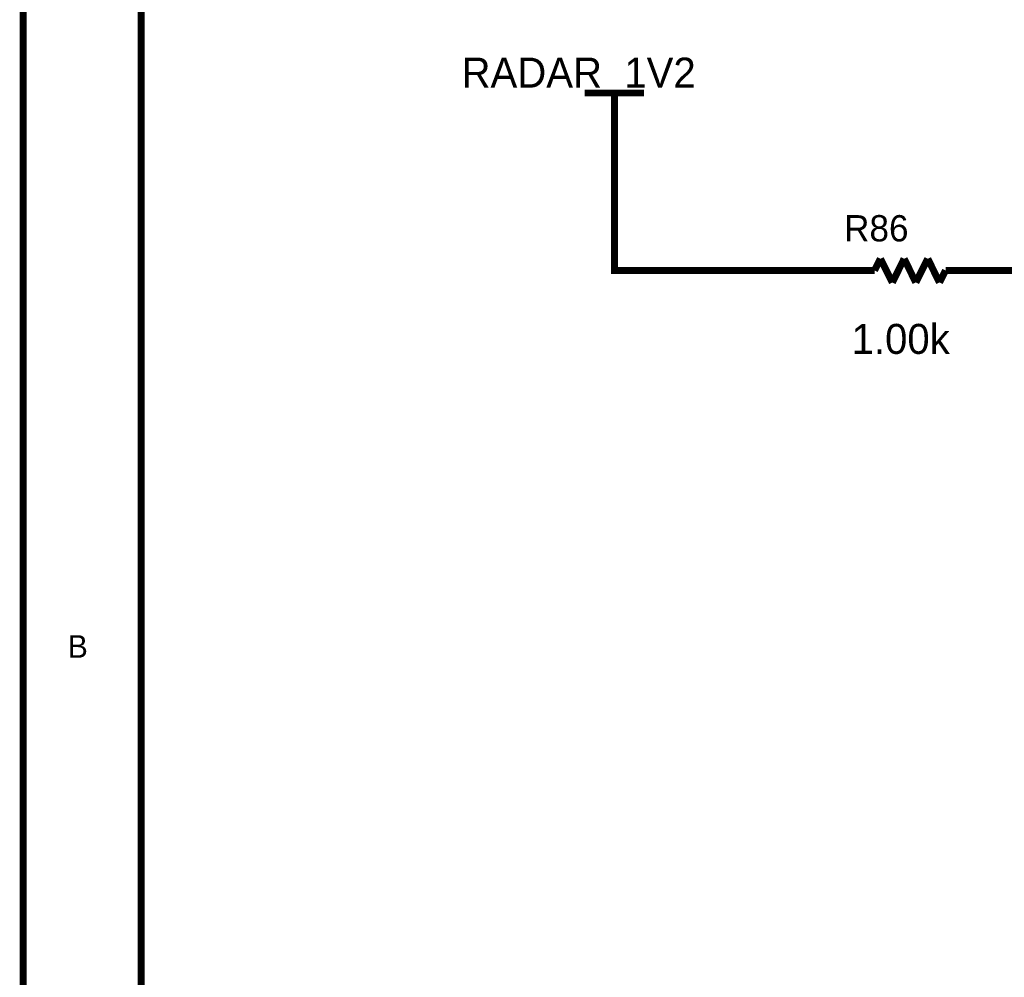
# Model space of a CAD drawing. Header units: inches. Extents: x 0 to 17, y 0 to 11.
# Tile 34 of 256: x 0 to 1.7, y 6.3 to 7.9. Entities that reach past the tile are written whole.
import ezdxf

# ---------------------------------------------------------------- set-up
doc = ezdxf.new("R2010")
doc.units = ezdxf.units.IN
doc.header["$MEASUREMENT"] = 0
doc.layers.add('Sheet', color=255, linetype='Continuous')

msp = doc.modelspace()

# ---------------------------------------------------------------- linework, layer by layer
at = {"layer": 'Sheet'}
for points in [[(0.0008, 11, 0.0118, 0.0118, 0), (17, 11, 0.0118, 0.0118, 0), (17, 0, 0.0118, 0.0118, 0), (0.0008, 0, 0.0118, 0.0118, 0), (0.0008, 11, 0.0118, 0.0118, 0)], [(0.0008, 11, 0.0039, 0.0039, 0), (0.0008, 0, 0.0039, 0.0039, 0), (17, 0, 0.0039, 0.0039, 0), (17, 11, 0.0039, 0.0039, 0), (0.0008, 11, 0.0039, 0.0039, 0), (0.0008, 11, 0.0039, 0.0039, 0)], [(0.2006, 10.7994, 0.0118, 0.0118, 0), (16.8002, 10.7994, 0.0118, 0.0118, 0), (16.8002, 0.1998, 0.0118, 0.0118, 0), (0.2006, 0.1998, 0.0118, 0.0118, 0), (0.2006, 10.7994, 0.0118, 0.0118, 0)], [(0.2006, 10.7994, 0.0039, 0.0039, 0), (0.2006, 0.1998, 0.0039, 0.0039, 0), (16.8002, 0.1998, 0.0039, 0.0039, 0), (16.8002, 10.7994, 0.0039, 0.0039, 0), (0.2006, 10.7994, 0.0039, 0.0039, 0), (0.2006, 10.7994, 0.0039, 0.0039, 0)]]:
    msp.add_lwpolyline(points, format="xyseb", close=True, dxfattribs=at)
for points in [[(0.9507, 7.8, 0.0118, 0.0118, 0), (1.0506, 7.8, 0.0118, 0.0118, 0)], [(1.0007, 7.6997, 0.0118, 0.0118, 0), (1.0007, 7.8, 0.0118, 0.0118, 0)], [(1.3008, 7.4999, 0.0118, 0.0118, 0), (1.0007, 7.4999, 0.0118, 0.0118, 0), (1.0007, 7.6997, 0.0118, 0.0118, 0)], [(1.4506, 7.5197, 0.0118, 0.0118, 0), (1.4407, 7.4999, 0.0118, 0.0118, 0)], [(1.4708, 7.4796, 0.0118, 0.0118, 0), (1.4506, 7.5197, 0.0118, 0.0118, 0)], [(1.4907, 7.5197, 0.0118, 0.0118, 0), (1.4708, 7.4796, 0.0118, 0.0118, 0)], [(1.5105, 7.4796, 0.0118, 0.0118, 0), (1.4907, 7.5197, 0.0118, 0.0118, 0)], [(1.5307, 7.5197, 0.0118, 0.0118, 0), (1.5105, 7.4796, 0.0118, 0.0118, 0)], [(1.5505, 7.4796, 0.0118, 0.0118, 0), (1.5307, 7.5197, 0.0118, 0.0118, 0)], [(1.4007, 7.4999, 0.0118, 0.0118, 0), (1.3008, 7.4999, 0.0118, 0.0118, 0)], [(1.4407, 7.4999, 0.0118, 0.0118, 0), (1.4007, 7.4999, 0.0118, 0.0118, 0)], [(1.5608, 7.4999, 0.0118, 0.0118, 0), (1.5505, 7.4796, 0.0118, 0.0118, 0)], [(1.6005, 7.4999, 0.0118, 0.0118, 0), (1.5608, 7.4999, 0.0118, 0.0118, 0)], [(1.6005, 7.4999, 0.0118, 0.0118, 0), (1.7008, 7.4999, 0.0118, 0.0118, 0)]]:
    msp.add_lwpolyline(points, format="xyseb", dxfattribs=at)

# ---------------------------------------------------------------- texts
for s, height, p in [('RADAR_1V2', 0.05075, (0.7422, 7.8091)), ('R86', 0.04441, (1.3892, 7.549)), ('1.00k', 0.05075, (1.4019, 7.3587)), ('B', 0.0381, (0.0761, 6.8449))]:
    msp.add_text(s, height=height, dxfattribs=at).set_placement(p)

doc.saveas('drawing.dxf')
